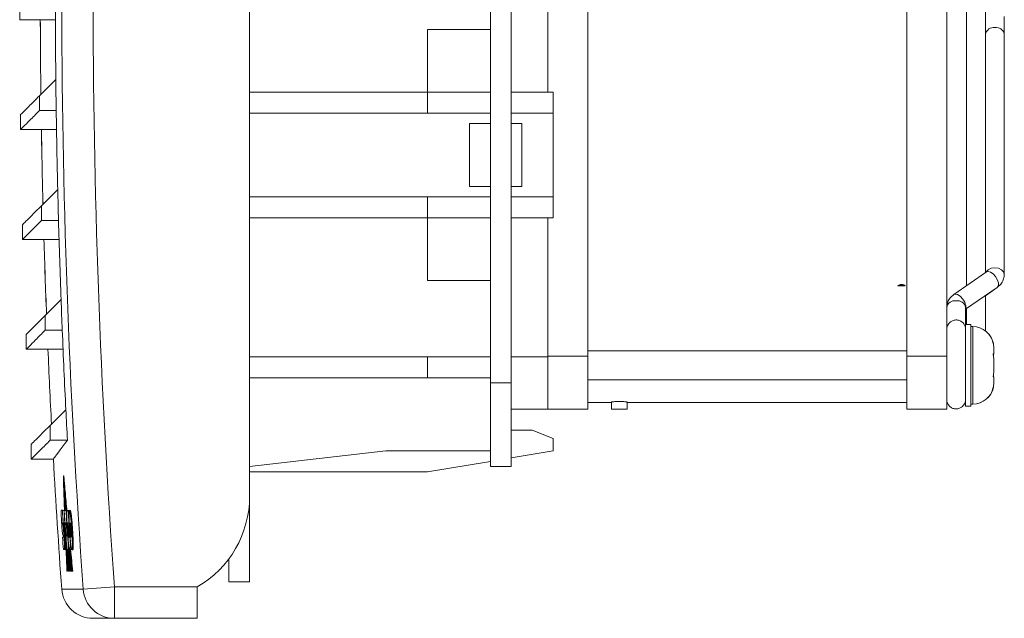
# Model space of a CAD drawing. Header units: millimetres. Extents: x 32 to 395, y 32 to 266.
# Tile 1 of 5: x 32 to 126, y 146 to 204. Entities that reach past the tile are written whole.
import ezdxf

# ---------------------------------------------------------------- set-up
doc = ezdxf.new("R2010")
doc.units = ezdxf.units.MM

msp = doc.modelspace()

# ---------------------------------------------------------------- linework, layer by layer
at = {"color": 7, "linetype": 'Continuous', "lineweight": 15}
for p, q in [((53.902, 157.958), (53.902, 263.298)), ((76.902, 243.798), (76.902, 168.798)), ((78.902, 243.798), (78.902, 168.798)), ((82.402, 241.223), (82.402, 196.598)), ((86.212, 241.223), (86.212, 171.373)), ((116.692, 171.373), (116.692, 241.223)), ((120.502, 241.223), (120.502, 171.373)), ((122.402, 234.492), (122.402, 178.076)), ((124.202, 180.039), (124.202, 232.556)), ((31.937, 204.938), (31.937, 203.524)), ((31.937, 203.524), (33.907, 203.524)), ((35.348, 203.524), (33.907, 203.524)), ((33.907, 203.524), (33.907, 203.524)), ((126.002, 202.147), (126.002, 203.845)), ((70.902, 202.598), (76.902, 202.598)), ((70.902, 196.598), (70.902, 202.598)), ((126.002, 179.176), (126.002, 202.147)), ((35.388, 197.82), (33.816, 196.248)), ((70.902, 196.598), (53.902, 196.598)), ((70.902, 194.598), (70.902, 196.598)), ((76.902, 196.598), (70.902, 196.598)), ((82.902, 196.598), (78.902, 196.598)), ((82.902, 194.598), (82.902, 196.598)), ((33.816, 196.248), (33.816, 194.834)), ((33.816, 194.834), (35.425, 194.834)), ((32.006, 194.438), (32.006, 193.024)), ((70.902, 194.598), (53.902, 194.598)), ((76.902, 194.598), (70.902, 194.598)), ((82.902, 194.598), (78.902, 194.598)), ((82.902, 186.598), (82.902, 194.598)), ((32.006, 193.024), (34.013, 193.024)), ((35.453, 193.024), (34.013, 193.024)), ((34.013, 193.024), (34.013, 193.024)), ((74.902, 193.598), (74.902, 187.598)), ((76.902, 193.598), (74.902, 193.598)), ((79.902, 193.598), (78.902, 193.598)), ((79.902, 193.598), (79.902, 187.598)), ((35.569, 187.294), (34.023, 185.748)), ((76.902, 187.598), (74.902, 187.598)), ((79.902, 187.598), (78.902, 187.598)), ((70.902, 186.598), (53.902, 186.598)), ((70.902, 186.598), (70.902, 184.598)), ((76.902, 186.598), (70.902, 186.598)), ((82.902, 186.598), (78.902, 186.598)), ((82.902, 184.598), (82.902, 186.598)), ((34.023, 185.748), (34.023, 184.334)), ((70.902, 184.598), (53.902, 184.598)), ((76.902, 184.598), (70.902, 184.598)), ((70.902, 184.598), (70.902, 178.598)), ((82.902, 184.598), (78.902, 184.598)), ((82.402, 184.598), (82.402, 171.373)), ((32.213, 183.938), (32.213, 182.524)), ((34.023, 184.334), (35.645, 184.334)), ((32.213, 182.524), (34.256, 182.524)), ((35.697, 182.524), (34.256, 182.524)), ((34.256, 182.524), (34.256, 182.524)), ((124.202, 180.039), (124.202, 179.353)), ((124.296, 179.419), (121.182, 177.256)), ((124.296, 179.419), (124.309, 179.427)), ((70.902, 178.598), (76.902, 178.598)), ((116.537, 178.074), (115.831, 178.074)), ((122.302, 175.843), (125.322, 177.94)), ((124.202, 177.144), (125.329, 177.941)), ((125.295, 177.921), (125.329, 177.941)), ((124.202, 173.784), (124.202, 177.144)), ((35.889, 176.769), (34.368, 175.248)), ((120.502, 176.02), (120.502, 173.565)), ((120.502, 175.997), (120.502, 175.973)), ((122.302, 174.384), (122.302, 176.02)), ((34.368, 175.248), (34.368, 173.834)), ((122.302, 175.801), (122.402, 175.871)), ((122.402, 175.871), (122.402, 174.384)), ((122.792, 174.384), (122.292, 174.384)), ((122.292, 174.384), (122.292, 166.584)), ((122.792, 174.384), (122.792, 166.584)), ((122.992, 174.184), (122.792, 174.184)), ((32.558, 173.438), (32.558, 172.024)), ((34.368, 173.834), (36.003, 173.834)), ((124.992, 172.158), (124.967, 172.497)), ((124.992, 172.158), (124.992, 171.576)), ((125.002, 172.158), (125.002, 171.574)), ((32.558, 172.024), (34.637, 172.024)), ((36.079, 172.024), (34.637, 172.024)), ((34.637, 172.024), (34.637, 172.024)), ((70.902, 171.298), (53.902, 171.298)), ((70.902, 169.298), (70.902, 171.298)), ((76.902, 171.298), (70.902, 171.298)), ((82.402, 171.298), (78.902, 171.298)), ((82.402, 170.987), (82.402, 171.373)), ((82.402, 171.373), (86.212, 171.373)), ((116.692, 171.859), (86.212, 171.859)), ((86.212, 171.373), (86.212, 166.293)), ((116.692, 171.373), (120.502, 171.373)), ((116.692, 166.293), (116.692, 171.373)), ((120.512, 171.859), (120.502, 171.859)), ((120.502, 171.373), (120.502, 166.293)), ((124.953, 171.566), (124.992, 171.566)), ((124.967, 171.608), (124.992, 171.576)), ((124.992, 171.066), (124.967, 171.373)), ((124.992, 171.569), (124.992, 171.576)), ((124.992, 171.569), (124.992, 171.566)), ((125.002, 171.567), (125.002, 171.574)), ((125.002, 171.567), (125.002, 171.565)), ((82.402, 170.987), (82.402, 166.307)), ((124.992, 171.066), (124.992, 169.901)), ((125.002, 171.065), (125.002, 169.899)), ((124.992, 169.401), (124.954, 169.401)), ((124.967, 169.595), (124.992, 169.901)), ((124.992, 169.392), (124.967, 169.359)), ((124.992, 169.401), (124.992, 169.399)), ((125.002, 169.4), (124.992, 169.4)), ((124.992, 169.392), (124.992, 169.399)), ((124.992, 169.392), (124.992, 168.809)), ((125.002, 169.402), (125.002, 169.4)), ((125.002, 169.4), (125.002, 169.398)), ((125.002, 169.391), (125.002, 169.398)), ((125.002, 169.391), (125.002, 168.809)), ((70.902, 169.298), (53.902, 169.298)), ((76.902, 169.298), (70.902, 169.298)), ((78.902, 168.798), (76.902, 168.798)), ((76.902, 168.798), (76.902, 164.134)), ((78.902, 168.798), (78.902, 160.798)), ((86.212, 169.109), (116.692, 169.109)), ((120.502, 169.109), (120.506, 169.109)), ((124.967, 168.47), (124.992, 168.809)), ((86.212, 166.928), (88.462, 166.928)), ((88.462, 166.979), (88.462, 166.293)), ((89.962, 166.293), (89.962, 166.979)), ((89.962, 166.928), (116.692, 166.928)), ((122.292, 166.584), (122.792, 166.584)), ((122.792, 166.784), (122.992, 166.784)), ((122.792, 166.584), (122.802, 166.584)), ((122.802, 166.784), (122.802, 166.584)), ((122.992, 166.784), (123.002, 166.784)), ((36.348, 166.244), (34.852, 164.748)), ((82.402, 166.298), (78.902, 166.298)), ((82.402, 166.293), (82.402, 166.307)), ((86.212, 166.293), (82.402, 166.293)), ((89.962, 166.293), (88.462, 166.293)), ((120.502, 166.293), (116.692, 166.293)), ((34.852, 164.748), (34.852, 163.334)), ((76.902, 162.298), (76.902, 164.134)), ((78.902, 164.298), (80.902, 164.298)), ((82.902, 163.498), (80.902, 164.298)), ((33.042, 162.938), (33.042, 161.524)), ((34.852, 163.334), (36.5, 163.334)), ((82.902, 163.498), (82.902, 162.298)), ((53.902, 160.798), (66.902, 162.298)), ((76.902, 162.298), (66.902, 162.298)), ((76.902, 162.298), (76.902, 160.798)), ((82.902, 162.298), (78.902, 161.631)), ((33.042, 161.524), (35.174, 161.524)), ((70.902, 160.298), (76.902, 161.298)), ((36.156, 159.928), (36.106, 159.928)), ((53.902, 160.298), (70.902, 160.298)), ((78.902, 160.798), (76.902, 160.798)), ((36.198, 159.441), (36.148, 159.441)), ((36.217, 159.221), (36.167, 159.221)), ((36.204, 159.221), (36.198, 159.441)), ((36.259, 158.741), (36.209, 158.741)), ((36.228, 158.523), (36.292, 156.608)), ((36.278, 158.523), (36.228, 158.523)), ((36.265, 158.523), (36.259, 158.741)), ((36.32, 158.039), (36.27, 158.039)), ((36.34, 157.825), (36.29, 157.825)), ((36.384, 157.331), (36.334, 157.331)), ((36.403, 157.119), (36.353, 157.119)), ((53.902, 149.798), (53.902, 157.958)), ((36.012, 156.623), (35.909, 156.623)), ((36.012, 156.623), (36.092, 156.623)), ((36.176, 156.618), (36.023, 156.618)), ((36.176, 156.618), (36.216, 156.618)), ((36.366, 156.608), (36.193, 156.608)), ((36.366, 156.608), (36.396, 156.608)), ((36.396, 156.608), (36.437, 155.964)), ((36.571, 156.598), (36.471, 156.598)), ((36.571, 156.598), (36.652, 156.598)), ((36.687, 156.613), (36.768, 156.613)), ((35.942, 155.42), (35.942, 155.42)), ((35.99, 155.427), (36.088, 155.427)), ((35.994, 155.324), (36.074, 155.324)), ((35.998, 155.265), (36.079, 155.265)), ((36.054, 155.242), (36.002, 155.242)), ((36.054, 155.242), (36.134, 155.242)), ((36.088, 155.427), (36.098, 155.427)), ((36.098, 155.427), (36.146, 155.427)), ((36.197, 155.437), (36.25, 155.437)), ((36.25, 155.437), (36.266, 155.437)), ((36.323, 155.417), (36.441, 155.417)), ((36.405, 155.222), (36.336, 155.222)), ((36.405, 155.222), (36.436, 155.222)), ((36.436, 155.222), (36.476, 154.599)), ((36.487, 154.913), (36.439, 155.417)), ((36.441, 155.828), (36.466, 155.246)), ((36.441, 155.417), (36.458, 155.417)), ((36.546, 155.402), (36.647, 155.402)), ((36.615, 155.244), (36.615, 155.207)), ((36.749, 155.222), (36.829, 155.222)), ((36.798, 156.061), (36.878, 156.061)), ((36.394, 154.321), (36.463, 154.321)), ((36.459, 155.205), (36.446, 155.205)), ((36.514, 154.478), (36.446, 155.205)), ((36.518, 154.141), (36.476, 154.599)), ((36.535, 155.207), (36.615, 155.207)), ((36.621, 154.772), (36.667, 154.061)), ((36.685, 154.772), (36.621, 154.772)), ((36.685, 154.772), (36.702, 154.772)), ((36.769, 154.734), (36.849, 154.734)), ((36.914, 154.734), (36.995, 154.734)), ((36.117, 154.056), (36.03, 154.056)), ((36.06, 154.256), (36.104, 154.256)), ((36.523, 154.141), (36.406, 154.141)), ((36.523, 154.141), (36.54, 154.141)), ((36.587, 153.619), (36.633, 152.925)), ((36.667, 154.061), (36.633, 154.061)), ((36.812, 154.246), (36.892, 154.246)), ((36.969, 153.41), (37.049, 153.41)), ((36.108, 152.875), (36.209, 152.875)), ((36.209, 152.875), (36.289, 152.875)), ((36.298, 152.911), (36.289, 152.875)), ((36.309, 152.925), (36.362, 152.925)), ((36.43, 152.925), (36.603, 152.925)), ((36.435, 152.895), (36.523, 150.796)), ((36.556, 152.909), (36.544, 152.909)), ((36.8, 150.796), (36.594, 152.925)), ((36.842, 150.796), (36.633, 152.925)), ((36.871, 150.796), (36.635, 153.212)), ((36.884, 150.796), (36.669, 152.981)), ((36.713, 152.87), (36.81, 152.87)), ((36.928, 150.796), (36.718, 152.919)), ((36.81, 152.87), (36.891, 152.87)), ((36.93, 152.86), (37.011, 152.86)), ((51.902, 151.958), (51.902, 149.798)), ((36.454, 150.796), (36.478, 150.796)), ((36.488, 150.796), (36.512, 150.796)), ((36.558, 150.796), (36.583, 150.796)), ((36.594, 150.796), (36.583, 150.796)), ((36.594, 150.796), (36.62, 150.796)), ((36.631, 150.796), (36.657, 150.796)), ((36.707, 150.796), (36.657, 150.796)), ((36.76, 150.796), (36.788, 150.796)), ((36.842, 150.796), (36.871, 150.796)), ((36.884, 150.796), (36.871, 150.796)), ((36.928, 150.796), (36.958, 150.796)), ((37.008, 150.796), (36.958, 150.796)), ((51.902, 149.798), (53.902, 149.798)), ((38.004, 149.083), (40.989, 149.298)), ((40.989, 149.298), (48.902, 149.298)), ((40.989, 149.298), (40.989, 146.298)), ((48.902, 149.298), (48.902, 146.298)), ((40.989, 146.298), (38.943, 146.298)), ((48.902, 146.298), (40.989, 146.298))]:
    msp.add_line(p, q, dxfattribs=at)
at = {"color": 8, "linetype": 'Continuous', "lineweight": 15}
for p, q in [((122.992, 174.184), (122.992, 166.784)), ((120.525, 173.707), (120.502, 173.566)), ((124.954, 171.569), (124.992, 171.569)), ((124.992, 171.567), (125.002, 171.567)), ((124.992, 169.399), (124.954, 169.399)), ((125.002, 169.398), (124.992, 169.398)), ((36.109, 154.879), (36.181, 154.879)), ((36.556, 154.734), (36.624, 154.734)), ((36.18, 154.014), (36.237, 154.014)), ((36.596, 154.257), (36.655, 154.257)), ((36.219, 153.204), (36.291, 153.204)), ((35.95, 149.083), (38.004, 149.083))]:
    msp.add_line(p, q, dxfattribs=at)
at = {"color": 8, "linetype": 'Continuous', "lineweight": 15, "flags": 128}
for points in [[(124.254, 179.39), (124.27, 179.419), (124.465, 179.626), (124.757, 179.764), (125.102, 179.812), (125.446, 179.764), (125.738, 179.626), (125.933, 179.419), (126.002, 179.176), (126.002, 179.175)], [(124.309, 179.427), (124.45, 179.463), (124.679, 179.404), (124.927, 179.234), (125.158, 178.979), (125.335, 178.679)], [(125.335, 178.679), (125.432, 178.379), (125.434, 178.125), (125.342, 177.955), (125.322, 177.94)], [(120.502, 175.973), (120.502, 175.974), (120.502, 175.95)]]:
    msp.add_lwpolyline(points, dxfattribs=at)
at = {"color": 7, "linetype": 'Continuous', "lineweight": 15, "flags": 128}
for points in [[(121.182, 177.256), (121.309, 177.3), (121.54, 177.253), (121.797, 177.086), (122.037, 176.827), (122.221, 176.517)], [(120.51, 173.942), (120.509, 173.912), (120.509, 173.884)], [(36.148, 159.441), (36.142, 159.502), (36.137, 159.563), (36.132, 159.623), (36.126, 159.684), (36.121, 159.745), (36.116, 159.806), (36.111, 159.867), (36.106, 159.928)], [(36.106, 159.928), (36.12, 159.466), (36.134, 159.005), (36.149, 158.544), (36.165, 158.083), (36.18, 157.622), (36.196, 157.161), (36.213, 156.699), (36.216, 156.618)], [(36.198, 159.441), (36.192, 159.502), (36.187, 159.563), (36.182, 159.623), (36.176, 159.684), (36.171, 159.745), (36.166, 159.806), (36.161, 159.867), (36.156, 159.928)], [(36.242, 156.608), (36.229, 156.962), (36.217, 157.316), (36.205, 157.67), (36.193, 158.024), (36.181, 158.379), (36.17, 158.733), (36.159, 159.087), (36.148, 159.441)], [(36.209, 158.741), (36.203, 158.801), (36.198, 158.861), (36.193, 158.921), (36.188, 158.981), (36.182, 159.041), (36.177, 159.101), (36.172, 159.161), (36.167, 159.221)], [(36.167, 159.221), (36.177, 158.894), (36.187, 158.567), (36.198, 158.241), (36.209, 157.914), (36.22, 157.588), (36.231, 157.261), (36.242, 156.934), (36.254, 156.608)], [(36.259, 158.741), (36.253, 158.801), (36.248, 158.861), (36.243, 158.921), (36.238, 158.981), (36.232, 159.041), (36.227, 159.101), (36.222, 159.161), (36.217, 159.221)], [(36.28, 156.608), (36.27, 156.874), (36.261, 157.141), (36.252, 157.408), (36.243, 157.674), (36.234, 157.941), (36.226, 158.207), (36.217, 158.474), (36.209, 158.741)], [(36.27, 158.039), (36.265, 158.1), (36.26, 158.16), (36.254, 158.221), (36.249, 158.281), (36.244, 158.342), (36.238, 158.402), (36.233, 158.463), (36.228, 158.523)], [(36.318, 156.608), (36.312, 156.787), (36.306, 156.966), (36.3, 157.145), (36.294, 157.324), (36.288, 157.503), (36.282, 157.681), (36.276, 157.86), (36.27, 158.039)], [(36.32, 158.039), (36.315, 158.1), (36.31, 158.16), (36.304, 158.221), (36.299, 158.281), (36.294, 158.342), (36.288, 158.402), (36.283, 158.463), (36.278, 158.523)], [(36.327, 157.825), (36.326, 157.86), (36.32, 158.039)], [(36.334, 157.331), (36.328, 157.393), (36.323, 157.454), (36.317, 157.516), (36.312, 157.578), (36.306, 157.64), (36.301, 157.701), (36.295, 157.763), (36.29, 157.825)], [(36.29, 157.825), (36.295, 157.673), (36.3, 157.52), (36.305, 157.368), (36.31, 157.216), (36.315, 157.064), (36.32, 156.912), (36.325, 156.76), (36.33, 156.608)], [(36.358, 156.608), (36.355, 156.698), (36.352, 156.789), (36.349, 156.879), (36.346, 156.969), (36.343, 157.06), (36.34, 157.15), (36.337, 157.241), (36.334, 157.331)], [(36.384, 157.331), (36.378, 157.393), (36.373, 157.454), (36.367, 157.516), (36.362, 157.578), (36.356, 157.64), (36.351, 157.701), (36.345, 157.763), (36.34, 157.825)], [(36.353, 157.119), (36.355, 157.055), (36.357, 156.992), (36.359, 156.928), (36.361, 156.864), (36.363, 156.8), (36.366, 156.736), (36.368, 156.672), (36.37, 156.608)], [(36.434, 156.223), (36.426, 156.312), (36.412, 156.474), (36.397, 156.635), (36.382, 156.797), (36.367, 156.958), (36.353, 157.119)], [(36.391, 157.119), (36.39, 157.15), (36.387, 157.241), (36.384, 157.331)], [(36.455, 156.545), (36.447, 156.635), (36.432, 156.797), (36.417, 156.958), (36.403, 157.119)], [(36.26, 155.437), (36.265, 155.281), (36.272, 155.124), (36.278, 154.968), (36.284, 154.812), (36.29, 154.655), (36.296, 154.499), (36.302, 154.342), (36.308, 154.186)], [(36.336, 155.222), (36.334, 155.246), (36.333, 155.271), (36.331, 155.295), (36.33, 155.319), (36.328, 155.344), (36.327, 155.368), (36.325, 155.393), (36.323, 155.417)], [(36.354, 155.417), (36.355, 155.393), (36.357, 155.368), (36.358, 155.344), (36.36, 155.319), (36.361, 155.295), (36.363, 155.271), (36.365, 155.246), (36.366, 155.222)], [(36.368, 155.222), (36.367, 155.246), (36.366, 155.271), (36.365, 155.295), (36.364, 155.319), (36.363, 155.344), (36.362, 155.368), (36.361, 155.393), (36.36, 155.417)], [(36.372, 155.417), (36.373, 155.393), (36.374, 155.368), (36.375, 155.344), (36.376, 155.319), (36.377, 155.295), (36.378, 155.271), (36.379, 155.246), (36.379, 155.222)], [(36.406, 155.222), (36.405, 155.246), (36.405, 155.271), (36.404, 155.295), (36.403, 155.319), (36.402, 155.344), (36.401, 155.368), (36.4, 155.393), (36.399, 155.417)], [(36.411, 155.417), (36.412, 155.393), (36.413, 155.368), (36.414, 155.344), (36.415, 155.319), (36.416, 155.295), (36.416, 155.271), (36.417, 155.246), (36.418, 155.222)], [(36.446, 155.205), (36.445, 155.232), (36.445, 155.258), (36.444, 155.285), (36.443, 155.311), (36.442, 155.338), (36.441, 155.364), (36.44, 155.391), (36.439, 155.417)], [(36.373, 153.201), (36.36, 153.536), (36.346, 153.871), (36.333, 154.206), (36.319, 154.541), (36.312, 154.718)], [(36.341, 154.28), (36.364, 153.699), (36.388, 153.119), (36.412, 152.538), (36.437, 151.957), (36.462, 151.377), (36.488, 150.796)], [(36.406, 154.141), (36.404, 154.164), (36.403, 154.186), (36.401, 154.209), (36.4, 154.231), (36.398, 154.254), (36.397, 154.276), (36.396, 154.299), (36.394, 154.321)], [(36.424, 154.321), (36.426, 154.299), (36.427, 154.276), (36.429, 154.254), (36.43, 154.231), (36.432, 154.209), (36.433, 154.186), (36.435, 154.164), (36.436, 154.141)], [(36.446, 154.141), (36.446, 154.164), (36.445, 154.186), (36.444, 154.209), (36.443, 154.231), (36.442, 154.254), (36.441, 154.276), (36.44, 154.299), (36.44, 154.321)], [(36.451, 154.321), (36.452, 154.299), (36.453, 154.276), (36.454, 154.254), (36.455, 154.231), (36.456, 154.209), (36.457, 154.186), (36.457, 154.164), (36.458, 154.141)], [(36.506, 154.141), (36.504, 154.164), (36.501, 154.186), (36.499, 154.209), (36.497, 154.231), (36.495, 154.254), (36.493, 154.276), (36.491, 154.299), (36.489, 154.321)], [(36.36, 152.925), (36.372, 152.659), (36.383, 152.393), (36.395, 152.127), (36.406, 151.861), (36.418, 151.595), (36.43, 151.328), (36.442, 151.062), (36.454, 150.796)], [(36.478, 150.796), (36.466, 151.062), (36.454, 151.328), (36.442, 151.595), (36.43, 151.861), (36.419, 152.127), (36.407, 152.393), (36.396, 152.659), (36.385, 152.925)], [(36.512, 150.796), (36.492, 151.257), (36.471, 151.717), (36.452, 152.177), (36.432, 152.638), (36.413, 153.098), (36.404, 153.318)], [(36.547, 150.796), (36.534, 151.082), (36.522, 151.368), (36.51, 151.653), (36.498, 151.939), (36.486, 152.225), (36.474, 152.511), (36.462, 152.796), (36.457, 152.925)], [(36.468, 152.925), (36.479, 152.659), (36.49, 152.393), (36.501, 152.127), (36.512, 151.861), (36.523, 151.595), (36.535, 151.328), (36.546, 151.062), (36.558, 150.796)], [(36.583, 150.796), (36.571, 151.062), (36.56, 151.328), (36.549, 151.595), (36.537, 151.861), (36.526, 152.127), (36.515, 152.393), (36.505, 152.659), (36.494, 152.925)], [(36.506, 152.925), (36.516, 152.659), (36.527, 152.393), (36.538, 152.127), (36.549, 151.861), (36.56, 151.595), (36.571, 151.328), (36.583, 151.062), (36.594, 150.796)], [(36.62, 150.796), (36.608, 151.062), (36.597, 151.328), (36.586, 151.595), (36.575, 151.861), (36.564, 152.127), (36.553, 152.393), (36.542, 152.659), (36.532, 152.925)], [(36.748, 150.796), (36.722, 151.06), (36.696, 151.324), (36.67, 151.588), (36.645, 151.853), (36.62, 152.117), (36.594, 152.381), (36.569, 152.645), (36.544, 152.909)], [(36.544, 152.909), (36.555, 152.645), (36.565, 152.381), (36.576, 152.117), (36.587, 151.853), (36.598, 151.588), (36.609, 151.324), (36.62, 151.06), (36.631, 150.796)], [(36.554, 152.925), (36.58, 152.659), (36.605, 152.393), (36.631, 152.127), (36.656, 151.861), (36.682, 151.595), (36.708, 151.328), (36.734, 151.062), (36.76, 150.796)], [(36.788, 150.796), (36.761, 151.062), (36.735, 151.328), (36.709, 151.595), (36.683, 151.861), (36.658, 152.127), (36.632, 152.393), (36.607, 152.659), (36.581, 152.925)], [(36.913, 150.796), (36.885, 151.076), (36.857, 151.356), (36.829, 151.636), (36.802, 151.916), (36.774, 152.196), (36.747, 152.476), (36.719, 152.756), (36.692, 153.036)], [(36.958, 150.796), (36.932, 151.055), (36.906, 151.315), (36.88, 151.574), (36.854, 151.833), (36.829, 152.092), (36.803, 152.352), (36.778, 152.611), (36.752, 152.87)], [(37.008, 150.796), (36.982, 151.055), (36.956, 151.315), (36.93, 151.574), (36.904, 151.833), (36.879, 152.092), (36.853, 152.352), (36.828, 152.611), (36.802, 152.87)], [(36.609, 151.943), (36.623, 151.8), (36.637, 151.656), (36.651, 151.513), (36.665, 151.37), (36.679, 151.226), (36.693, 151.083), (36.706, 150.94), (36.72, 150.796)], [(36.657, 150.796), (36.651, 150.94), (36.645, 151.083), (36.639, 151.226), (36.633, 151.37), (36.627, 151.513), (36.621, 151.656), (36.615, 151.8), (36.609, 151.943)], [(36.707, 150.796), (36.701, 150.94), (36.697, 151.041)]]:
    msp.add_lwpolyline(points, dxfattribs=at)
at = {"color": 7, "linetype": 'Continuous', "lineweight": 15}
for centre, radius, start, end in [((833.902, 206.298), 797.951, 175.888261, 184.111739), ((833.902, 206.298), 794.959, 175.888261, 184.111739), ((833.902, 206.298), 798.559, 180.069166, 180.608262), ((833.902, 206.298), 800, 180.198631, 180.709232), ((833.902, 206.298), 799.999, 180.198633, 180.709188), ((833.902, 206.298), 798.559, 180.608262, 180.822559), ((833.902, 206.298), 798.559, 180.822559, 181.363609), ((833.902, 206.298), 800, 180.950693, 181.461953), ((833.902, 206.298), 799.999, 180.950684, 181.461911), ((833.902, 206.298), 798.559, 181.363609, 181.576093), ((833.902, 206.298), 798.559, 181.576093, 182.119146), ((833.902, 206.298), 800, 181.702891, 182.214931), ((833.902, 206.298), 799.999, 181.702899, 182.214889), ((104.874, 194.278), 19.561, 304.06578, 304.12772), ((116.181, 177.467), 0.703, 59.76656, 118.24673), ((833.902, 206.298), 798.559, 182.119146, 182.329901), ((122.992, 172.184), 2, 11.48126, 90), ((833.902, 206.298), 798.559, 182.329901, 182.87501), ((123.002, 172.184), 2, 11.47813, 53.1301), ((833.902, 206.298), 800, 182.455461, 182.968295), ((833.902, 206.298), 799.999, 182.455407, 182.968254), ((122.992, 168.784), 2, 270, 348.51035), ((123.002, 168.784), 2, 270, 348.51347), ((833.902, 206.298), 798.559, 182.87501, 183.084113), ((833.902, 206.298), 800, 183.20595, 184.101192), ((43.902, 157.958), 10, 300, 0), ((833.902, 206.298), 799.435, 183.562511, 183.648387), ((833.902, 206.298), 799.424, 183.562918, 183.648436), ((833.902, 206.298), 799.272, 183.563597, 183.648412), ((833.902, 206.298), 799.255, 183.564388, 183.828935), ((833.902, 206.298), 799.082, 183.565162, 183.650717), ((833.902, 206.298), 798.878, 183.566793, 183.65273), ((833.902, 206.298), 799.376, 183.648653, 183.828355), ((833.902, 206.298), 799.324, 183.648172, 183.828605), ((833.902, 206.298), 799.131, 183.664518, 183.729225), ((833.902, 206.298), 798.88, 183.698032, 183.834693), ((833.902, 206.298), 799.58, 183.746171, 183.830971), ((833.852, 206.298), 799.244, 183.738404, 183.809144), ((833.902, 206.298), 799.083, 183.742392, 183.829762), ((38.943, 149.298), 3, 184.10119, 270), ((40.992, 149.293), 2.995, 184.02077, 269.93312)]:
    msp.add_arc(centre, radius, start, end, dxfattribs=at)
at = {"color": 8, "linetype": 'Continuous', "lineweight": 15}
for centre, start, end in [((124.989, 201.987), 81.95053, 168.57825), ((125.214, 201.987), 11.42175, 98.04947), ((121.29, 175.861), 81.95055, 168.57824), ((121.515, 175.861), 11.42172, 98.0495)]:
    msp.add_arc(centre, 0.803, start, end, dxfattribs=at)
at = {"color": 7, "linetype": 'Continuous', "lineweight": 15}
for points, knots in [([(32.006, 194.438), (32.006, 194.438), (31.939, 194.371), (32.175, 194.607), (32.717, 195.149), (33.45, 195.882), (33.816, 196.248)], [0, 0, 0, 0, 0.00019, 0.334178, 0.667307, 1, 1, 1, 1]), ([(32.04, 193.058), (32.032, 193.05), (32.004, 193.022), (32.277, 193.295), (32.84, 193.858), (33.491, 194.508), (33.816, 194.834)], [0, 0, 0, 0, 0.120218, 0.413549, 0.706811, 1, 1, 1, 1]), ([(32.213, 183.938), (32.213, 183.938), (32.146, 183.871), (32.383, 184.107), (32.924, 184.649), (33.657, 185.382), (34.023, 185.748)], [0, 0, 0, 0, 0.00019, 0.334178, 0.667307, 1, 1, 1, 1]), ([(32.247, 182.558), (32.239, 182.55), (32.211, 182.522), (32.485, 182.795), (33.047, 183.358), (33.698, 184.008), (34.023, 184.334)], [0, 0, 0, 0, 0.120218, 0.413549, 0.706811, 1, 1, 1, 1]), ([(125.322, 177.94), (125.417, 178.014), (125.633, 178.184), (125.873, 178.538), (125.991, 178.897), (125.999, 179.115), (126.002, 179.185)], [0, 0, 0, 0, 0.240979, 0.55313, 0.858056, 1, 1, 1, 1]), ([(115.831, 178.074), (115.861, 178.102), (115.921, 178.157), (116.054, 178.204), (116.197, 178.218), (116.337, 178.199), (116.459, 178.15), (116.511, 178.098), (116.535, 178.074)], [0, 0, 0, 0, 0.17425, 0.350277, 0.513249, 0.682084, 0.850483, 1, 1, 1, 1]), ([(121.182, 177.256), (121.088, 177.182), (120.871, 177.012), (120.631, 176.659), (120.513, 176.299), (120.505, 176.081), (120.503, 176.011)], [0, 0, 0, 0, 0.240978, 0.553128, 0.858052, 1, 1, 1, 1]), ([(122.302, 175.935), (122.312, 175.958), (122.346, 176.037), (122.326, 176.243), (122.256, 176.426), (122.221, 176.517)], [0, 0, 0, 0, 0.174932, 0.587466, 1, 1, 1, 1]), ([(32.558, 173.438), (32.558, 173.438), (32.491, 173.371), (32.728, 173.607), (33.269, 174.149), (34.002, 174.882), (34.368, 175.248)], [0, 0, 0, 0, 0.00019, 0.334178, 0.667307, 1, 1, 1, 1]), ([(122.302, 174.036), (122.3, 174.047), (122.289, 174.139), (122.225, 174.334), (122.054, 174.575), (121.79, 174.761), (121.453, 174.842), (121.133, 174.797), (120.88, 174.664), (120.713, 174.504), (120.609, 174.344), (120.55, 174.201), (120.524, 174.091), (120.515, 174.02), (120.512, 173.987), (120.51, 173.966), (120.51, 173.951), (120.51, 173.943), (120.509, 173.938)], [0, 0, 0, 0, 0.013201, 0.108096, 0.204484, 0.326294, 0.440453, 0.564071, 0.659658, 0.738807, 0.805682, 0.860643, 0.902709, 0.925439, 0.939224, 0.9524, 0.972853, 1, 1, 1, 1]), ([(32.593, 172.058), (32.585, 172.05), (32.557, 172.022), (32.83, 172.295), (33.392, 172.858), (34.043, 173.508), (34.368, 173.834)], [0, 0, 0, 0, 0.120218, 0.413549, 0.706811, 1, 1, 1, 1]), ([(120.51, 173.887), (120.51, 173.888), (120.51, 173.891), (120.511, 173.839), (120.512, 173.694), (120.512, 173.385), (120.513, 172.927), (120.512, 172.352), (120.512, 171.693), (120.51, 170.981), (120.509, 170.249), (120.507, 169.531), (120.505, 168.869), (120.503, 168.374), (120.502, 168.151), (120.502, 168.083)], [0, 0, 0, 0, 0.006417, 0.050424, 0.124177, 0.213939, 0.306439, 0.3994, 0.492476, 0.58559, 0.67872, 0.771853, 0.864978, 0.958083, 1, 1, 1, 1]), ([(124.967, 172.497), (124.965, 172.512), (124.96, 172.541), (124.955, 172.57), (124.952, 172.584), (124.952, 172.582), (124.952, 172.582)], [0, 0, 0, 0, 0.298478, 0.598353, 0.895275, 1, 1, 1, 1]), ([(124.961, 172.535), (124.961, 172.533), (124.963, 172.523), (124.965, 172.509), (124.967, 172.497)], [0, 0, 0, 0, 0.1730445, 1, 1, 1, 1]), ([(124.976, 172.497), (124.974, 172.512), (124.969, 172.541), (124.964, 172.57), (124.961, 172.584), (124.962, 172.582), (124.962, 172.582)], [0, 0, 0, 0, 0.294591, 0.59056, 0.883615, 1, 1, 1, 1]), ([(124.97, 172.538), (124.97, 172.536), (124.972, 172.525), (124.975, 172.509), (124.976, 172.497)], [0, 0, 0, 0, 0.255957, 1, 1, 1, 1]), ([(124.967, 171.373), (124.965, 171.387), (124.96, 171.417), (124.954, 171.469), (124.952, 171.519), (124.952, 171.562), (124.956, 171.593), (124.961, 171.609), (124.965, 171.608), (124.967, 171.608)], [0, 0, 0, 0, 0.149206, 0.29918, 0.447677, 0.593931, 0.739379, 0.886047, 1, 1, 1, 1]), ([(124.976, 171.371), (124.974, 171.386), (124.969, 171.415), (124.964, 171.467), (124.961, 171.516), (124.961, 171.551), (124.963, 171.564), (124.963, 171.568)], [0, 0, 0, 0, 0.232895, 0.466988, 0.698778, 0.927065, 1, 1, 1, 1]), ([(124.967, 169.359), (124.965, 169.36), (124.96, 169.36), (124.954, 169.382), (124.952, 169.417), (124.952, 169.462), (124.956, 169.512), (124.961, 169.558), (124.965, 169.584), (124.967, 169.595)], [0, 0, 0, 0, 0.149332, 0.299304, 0.4478, 0.594053, 0.739501, 0.886171, 1, 1, 1, 1]), ([(124.963, 169.402), (124.962, 169.407), (124.961, 169.423), (124.962, 169.461), (124.965, 169.51), (124.971, 169.556), (124.975, 169.582), (124.976, 169.593)], [0, 0, 0, 0, 0.1011031, 0.3391801, 0.5759468, 0.814703, 1, 1, 1, 1]), ([(124.952, 168.386), (124.952, 168.386), (124.952, 168.385), (124.956, 168.404), (124.961, 168.433), (124.965, 168.459), (124.967, 168.47)], [0, 0, 0, 0, 0.188045, 0.478922, 0.772242, 1, 1, 1, 1]), ([(124.962, 168.386), (124.962, 168.386), (124.962, 168.386), (124.965, 168.404), (124.971, 168.433), (124.975, 168.459), (124.976, 168.47)], [0, 0, 0, 0, 0.177168, 0.471942, 0.769191, 1, 1, 1, 1]), ([(89.952, 166.979), (89.955, 166.98), (89.965, 166.986), (89.896, 166.997), (89.751, 167.01), (89.539, 167.02), (89.292, 167.025), (89.036, 167.023), (88.8, 167.017), (88.612, 167.005), (88.485, 166.992), (88.47, 166.983), (88.463, 166.979)], [0, 0, 0, 0, 0.036601, 0.144136, 0.251743, 0.359285, 0.466623, 0.573741, 0.680788, 0.787968, 0.89538, 1, 1, 1, 1]), ([(120.497, 167.171), (120.497, 167.163), (120.498, 167.147), (120.505, 167.078), (120.542, 166.901), (120.66, 166.672), (120.89, 166.458), (121.171, 166.33), (121.493, 166.308), (121.783, 166.393), (121.998, 166.54), (122.139, 166.702), (122.224, 166.857), (122.268, 166.991), (122.286, 167.087), (122.292, 167.136), (122.292, 167.147), (122.292, 167.148)], [0, 0, 0, 0, 0.0161574, 0.0346544, 0.0852462, 0.2120492, 0.3107177, 0.4240811, 0.5428639, 0.6568758, 0.7480496, 0.8248149, 0.8892238, 0.9411036, 0.9785971, 0.9977972, 1, 1, 1, 1]), ([(33.042, 162.938), (33.042, 162.938), (32.975, 162.871), (33.212, 163.107), (33.753, 163.649), (34.486, 164.382), (34.852, 164.748)], [0, 0, 0, 0, 0.00019, 0.334178, 0.667307, 1, 1, 1, 1]), ([(33.077, 161.558), (33.068, 161.55), (33.04, 161.522), (33.314, 161.795), (33.876, 162.358), (34.527, 163.008), (34.852, 163.334)], [0, 0, 0, 0, 0.120218, 0.413549, 0.706811, 1, 1, 1, 1]), ([(35.182, 161.559), (35.198, 161.58), (35.229, 161.622), (35.672, 162.216), (36.224, 162.961), (36.5, 163.334)], [0, 0, 0, 0, 0.310803, 0.65522, 1, 1, 1, 1]), ([(35.909, 156.623), (35.904, 156.606), (35.896, 156.575), (35.897, 156.404), (35.9, 156.292), (35.901, 156.269)], [0, 0, 0, 0, 0.478146, 0.893345, 1, 1, 1, 1]), ([(35.901, 156.269), (35.903, 156.211), (35.908, 156.051), (35.922, 155.756), (35.936, 155.52), (35.942, 155.42)], [0, 0, 0, 0, 0.244625, 0.679406, 1, 1, 1, 1]), ([(36.471, 156.598), (36.461, 156.582), (36.444, 156.556), (36.433, 156.359), (36.434, 156.184), (36.435, 156.094)], [0, 0, 0, 0, 0.451661, 0.717597, 1, 1, 1, 1]), ([(36.687, 156.613), (36.676, 156.587), (36.654, 156.539), (36.648, 156.273), (36.649, 156.098), (36.649, 156.062)], [0, 0, 0, 0, 0.4761453, 0.8913489, 1, 1, 1, 1]), ([(36.798, 156.061), (36.778, 156.208), (36.74, 156.489), (36.705, 156.606), (36.69, 156.612), (36.687, 156.613)], [0, 0, 0, 0, 0.475709, 0.90669, 1, 1, 1, 1]), ([(36.768, 156.613), (36.783, 156.587), (36.811, 156.539), (36.852, 156.272), (36.873, 156.097), (36.878, 156.061)], [0, 0, 0, 0, 0.476386, 0.892405, 1, 1, 1, 1]), ([(35.942, 155.42), (35.951, 155.284), (35.965, 155.074), (35.987, 154.79), (36, 154.661), (36.007, 154.588)], [0, 0, 0, 0, 0.444953, 0.686476, 1, 1, 1, 1]), ([(35.99, 155.402), (35.99, 155.407), (35.989, 155.416), (35.989, 155.425), (35.99, 155.426), (35.99, 155.427)], [0, 0, 0, 0, 0.426893, 0.672555, 1, 1, 1, 1]), ([(35.994, 155.324), (35.993, 155.332), (35.992, 155.347), (35.991, 155.374), (35.99, 155.391), (35.99, 155.402)], [0, 0, 0, 0, 0.271668, 0.5297, 1, 1, 1, 1]), ([(35.998, 155.265), (35.998, 155.269), (35.997, 155.281), (35.995, 155.301), (35.994, 155.318), (35.994, 155.324)], [0, 0, 0, 0, 0.248019, 0.692107, 1, 1, 1, 1]), ([(36.002, 155.242), (36.001, 155.243), (36.001, 155.245), (35.999, 155.256), (35.999, 155.264), (35.998, 155.265)], [0, 0, 0, 0, 0.474829, 0.877152, 1, 1, 1, 1]), ([(36.109, 154.879), (36.099, 154.974), (36.079, 155.157), (36.061, 155.237), (36.055, 155.241), (36.054, 155.242)], [0, 0, 0, 0, 0.46937, 0.902858, 1, 1, 1, 1]), ([(36.07, 155.427), (36.07, 155.426), (36.07, 155.425), (36.07, 155.416), (36.07, 155.407), (36.07, 155.402)], [0, 0, 0, 0, 0.306551, 0.61138, 1, 1, 1, 1]), ([(36.07, 155.402), (36.07, 155.395), (36.071, 155.384), (36.072, 155.358), (36.073, 155.338), (36.074, 155.324)], [0, 0, 0, 0, 0.272038, 0.521101, 1, 1, 1, 1]), ([(36.074, 155.324), (36.075, 155.313), (36.076, 155.293), (36.078, 155.274), (36.079, 155.266), (36.079, 155.265)], [0, 0, 0, 0, 0.504286, 0.943597, 1, 1, 1, 1]), ([(36.079, 155.265), (36.079, 155.259), (36.081, 155.247), (36.082, 155.242), (36.082, 155.242), (36.082, 155.242)], [0, 0, 0, 0, 0.473024, 0.913481, 1, 1, 1, 1]), ([(36.435, 156.094), (36.435, 156.073), (36.435, 156.032), (36.437, 155.945), (36.439, 155.875), (36.441, 155.828)], [0, 0, 0, 0, 0.250947, 0.501892, 1, 1, 1, 1]), ([(36.466, 155.246), (36.468, 155.214), (36.471, 155.151), (36.478, 155.026), (36.484, 154.932), (36.487, 154.87)], [0, 0, 0, 0, 0.2553939, 0.510783, 1, 1, 1, 1]), ([(36.535, 155.207), (36.535, 155.259), (36.535, 155.358), (36.541, 155.399), (36.546, 155.402), (36.546, 155.402)], [0, 0, 0, 0, 0.476501, 0.902885, 1, 1, 1, 1]), ([(36.649, 156.062), (36.65, 155.971), (36.654, 155.72), (36.672, 155.259), (36.694, 154.891), (36.704, 154.734)], [0, 0, 0, 0, 0.2449718, 0.6783858, 1, 1, 1, 1]), ([(36.763, 155.422), (36.758, 155.413), (36.751, 155.396), (36.748, 155.299), (36.748, 155.235), (36.749, 155.222)], [0, 0, 0, 0, 0.474159, 0.889114, 1, 1, 1, 1]), ([(36.749, 155.222), (36.749, 155.188), (36.75, 155.096), (36.757, 154.926), (36.765, 154.791), (36.769, 154.734)], [0, 0, 0, 0, 0.245801, 0.679437, 1, 1, 1, 1]), ([(36.803, 155.221), (36.796, 155.275), (36.782, 155.377), (36.769, 155.419), (36.764, 155.422), (36.763, 155.422)], [0, 0, 0, 0, 0.475757, 0.907262, 1, 1, 1, 1]), ([(36.914, 154.734), (36.897, 154.977), (36.864, 155.435), (36.821, 155.86), (36.8, 156.039), (36.798, 156.061)], [0, 0, 0, 0, 0.4952755, 0.936897, 1, 1, 1, 1]), ([(36.846, 154.734), (36.839, 154.823), (36.827, 154.991), (36.811, 155.147), (36.804, 155.213), (36.803, 155.221)], [0, 0, 0, 0, 0.495534, 0.93717, 1, 1, 1, 1]), ([(36.878, 156.061), (36.888, 155.971), (36.917, 155.72), (36.958, 155.259), (36.984, 154.89), (36.995, 154.734)], [0, 0, 0, 0, 0.2438759, 0.6800004, 1, 1, 1, 1]), ([(36.007, 154.588), (36.012, 154.537), (36.027, 154.4), (36.045, 154.284), (36.055, 154.265), (36.06, 154.256)], [0, 0, 0, 0, 0.250204, 0.666733, 1, 1, 1, 1]), ([(36.18, 154.014), (36.168, 154.175), (36.152, 154.413), (36.127, 154.699), (36.115, 154.818), (36.109, 154.879)], [0, 0, 0, 0, 0.5054241, 0.7483502, 1, 1, 1, 1]), ([(36.487, 154.87), (36.501, 154.663), (36.528, 154.249), (36.579, 153.673), (36.631, 153.218), (36.678, 152.924), (36.702, 152.888), (36.713, 152.87)], [0, 0, 0, 0, 0.202918, 0.405885, 0.609235, 0.812737, 1, 1, 1, 1]), ([(36.556, 154.734), (36.55, 154.821), (36.541, 154.984), (36.536, 155.136), (36.535, 155.2), (36.535, 155.207)], [0, 0, 0, 0, 0.496482, 0.939879, 1, 1, 1, 1]), ([(36.596, 154.257), (36.593, 154.289), (36.583, 154.38), (36.568, 154.546), (36.559, 154.678), (36.556, 154.734)], [0, 0, 0, 0, 0.244823, 0.679872, 1, 1, 1, 1]), ([(36.615, 155.207), (36.616, 155.175), (36.618, 155.086), (36.624, 154.933), (36.631, 154.815), (36.634, 154.772)], [0, 0, 0, 0, 0.263653, 0.729838, 1, 1, 1, 1]), ([(36.704, 154.734), (36.721, 154.492), (36.753, 154.034), (36.796, 153.61), (36.818, 153.431), (36.82, 153.409)], [0, 0, 0, 0, 0.494739, 0.938162, 1, 1, 1, 1]), ([(36.769, 154.734), (36.775, 154.645), (36.787, 154.475), (36.803, 154.319), (36.811, 154.253), (36.812, 154.246)], [0, 0, 0, 0, 0.497847, 0.944787, 1, 1, 1, 1]), ([(36.866, 154.247), (36.865, 154.28), (36.864, 154.372), (36.857, 154.541), (36.849, 154.676), (36.846, 154.734)], [0, 0, 0, 0, 0.244592, 0.677732, 1, 1, 1, 1]), ([(36.969, 153.41), (36.968, 153.5), (36.964, 153.749), (36.946, 154.209), (36.924, 154.576), (36.914, 154.734)], [0, 0, 0, 0, 0.243772, 0.675571, 1, 1, 1, 1]), ([(36.995, 154.734), (37.009, 154.493), (37.035, 154.036), (37.047, 153.611), (37.049, 153.433), (37.049, 153.41)], [0, 0, 0, 0, 0.495024, 0.935781, 1, 1, 1, 1]), ([(36.104, 154.256), (36.104, 154.255), (36.105, 154.254), (36.106, 154.243), (36.107, 154.233), (36.108, 154.228)], [0, 0, 0, 0, 0.318857, 0.635836, 1, 1, 1, 1]), ([(36.108, 154.228), (36.109, 154.222), (36.11, 154.21), (36.112, 154.183), (36.113, 154.162), (36.114, 154.149)], [0, 0, 0, 0, 0.273941, 0.523043, 1, 1, 1, 1]), ([(36.114, 154.149), (36.115, 154.142), (36.116, 154.125), (36.117, 154.101), (36.118, 154.087), (36.118, 154.081)], [0, 0, 0, 0, 0.254367, 0.714653, 1, 1, 1, 1]), ([(36.118, 154.081), (36.118, 154.075), (36.118, 154.062), (36.118, 154.056), (36.117, 154.056), (36.117, 154.056)], [0, 0, 0, 0, 0.458947, 0.885222, 1, 1, 1, 1]), ([(36.219, 153.204), (36.216, 153.314), (36.209, 153.519), (36.192, 153.819), (36.182, 153.978), (36.18, 154.014)], [0, 0, 0, 0, 0.468629, 0.880265, 1, 1, 1, 1]), ([(36.633, 154.061), (36.628, 154.07), (36.619, 154.087), (36.605, 154.181), (36.598, 154.244), (36.596, 154.257)], [0, 0, 0, 0, 0.473245, 0.889025, 1, 1, 1, 1]), ([(36.812, 154.246), (36.819, 154.193), (36.832, 154.092), (36.845, 154.049), (36.851, 154.046), (36.852, 154.046)], [0, 0, 0, 0, 0.472356, 0.900675, 1, 1, 1, 1]), ([(36.82, 153.409), (36.84, 153.263), (36.877, 152.984), (36.913, 152.868), (36.927, 152.861), (36.93, 152.86)], [0, 0, 0, 0, 0.475202, 0.904382, 1, 1, 1, 1]), ([(36.852, 154.046), (36.856, 154.055), (36.864, 154.073), (36.866, 154.171), (36.866, 154.234), (36.866, 154.247)], [0, 0, 0, 0, 0.477689, 0.892976, 1, 1, 1, 1]), ([(36.93, 152.86), (36.942, 152.886), (36.963, 152.934), (36.97, 153.201), (36.969, 153.375), (36.969, 153.41)], [0, 0, 0, 0, 0.478413, 0.895724, 1, 1, 1, 1]), ([(37.049, 153.41), (37.049, 153.262), (37.047, 152.983), (37.027, 152.867), (37.013, 152.861), (37.011, 152.86)], [0, 0, 0, 0, 0.477979, 0.904973, 1, 1, 1, 1]), ([(36.209, 152.875), (36.213, 152.891), (36.221, 152.914), (36.222, 153.053), (36.22, 153.153), (36.219, 153.204)], [0, 0, 0, 0, 0.496197, 0.743027, 1, 1, 1, 1])]:
    msp.add_open_spline(points, degree=3, knots=knots, dxfattribs=at)

doc.saveas('drawing.dxf')
